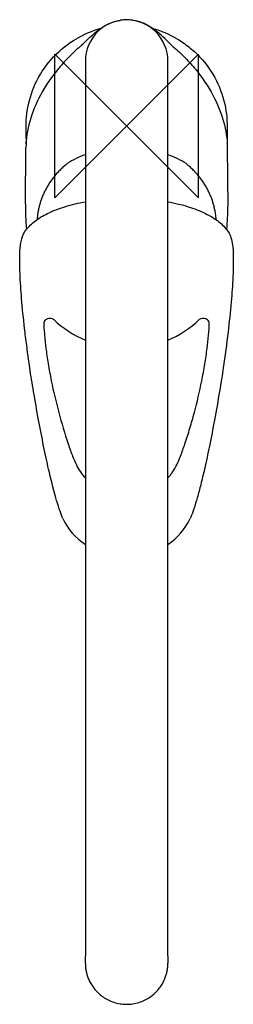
# Model space of a CAD drawing. Header units: millimetres. Extents: x -30 to 30, y -245 to 30.
import ezdxf

# ---------------------------------------------------------------- set-up
doc = ezdxf.new("R2010")
doc.units = ezdxf.units.MM
doc.header["$MEASUREMENT"] = 0
doc.layers.add('ORIGIN', color=6, linetype='Continuous')
doc.layers.add('PLANNING', color=1, linetype='Continuous')

# ---------------------------------------------------------------- blocks, each defined once
blk = doc.blocks.new('8000-0000_T')
at = {"layer": 'ORIGIN'}
blk.add_lwpolyline([(20, 20), (-20, -20), (-20, 20), (20, -20), (20, 20)], dxfattribs=at)
at = {"layer": 'PLANNING'}
for p, q in [((-6.85, 27.35), (-6.77, 27.41)), ((6.77, 27.41), (6.85, 27.35)), ((11.11, 23.88), (12.1, 22.87)), ((-11.5, 18), (-11.5, -231.1)), ((11.5, -231.1), (11.5, 18)), ((-28.03, -5.06), (-28.03, -4.34)), ((28.03, -4.34), (28.03, -4.92)), ((-28.2, -21.74), (-28.06, -6.1)), ((28.06, -6.1), (28.21, -22.32)), ((-27.93, -28.62), (-27.9, -28.83)), ((27.9, -28.89), (27.93, -28.62)), ((-22.98, -54.46), (-23.09, -54.64)), ((-20.31, -53.95), (-20.36, -53.92)), ((23.04, -54.64), (22.93, -54.46)), ((-17.76, -109.31), (-17.93, -108.93)), ((17.87, -108.94), (17.71, -109.31)), ((-11.5, -233.14), (-11.5, -231.18)), ((11.5, -231.14), (11.5, -233.14)), ((-11.5, -233.18), (-11.5, -233.14))]:
    blk.add_line(p, q, dxfattribs=at)
for centre, radius, start, end in [((0, 18), 11.5, 0, 180), ((0, 17.75), 11.76, 81.3457, 98.6543), ((1.21, -2.43), 30.7, 106.0391, 119.6485), ((-7.59, 5.31), 26.35, 44.8005, 56.7619), ((-0.8, -1.61), 29.78, 60.2645, 74.2172), ((-21.18, 31.77), 12.71, 310.0088, 316.1357), ((20.97, 31.53), 12.4, 224.2993, 230.034), ((-4.18, -29.7), 22.84, 108.6943, 122.8327), ((4.16, -29.74), 22.89, 57.1922, 71.289), ((53.66, -22.46), 81.86, 179.4968, 182.8682), ((-43.71, -22.65), 71.92, 356.8819, 0.2609), ((20.27, -23.49), 48.47, 183.6288, 186.0789), ((-20.22, -23.5), 48.42, 353.9199, 356.3724), ((-21.37, -55.56), 1.96, 112.3951, 145.5487), ((-21.38, -55.44), 1.84, 55.8833, 113.4086), ((-0.39, -32.75), 29.1, 226.7681, 247.5411), ((0.34, -32.76), 29.09, 292.5621, 313.233), ((21.34, -55.44), 1.84, 66.8712, 125.7768), ((21.32, -55.57), 1.96, 34.5278, 67.7063), ((-2.06, -102.06), 17.3, 204.7783, 236.9152), ((2.01, -102.06), 17.29, 303.2705, 335.2288), ((-0.14, -233.14), 11.36, 180.2028, 184.4278), ((0.14, -233.14), 11.36, 355.5722, 359.9992)]:
    blk.add_arc(centre, radius, start, end, dxfattribs=at)
for points, knots in [([(-6.77, 27.41), (-6.55, 27.55), (-6.11, 27.82), (-5.3, 28.28), (-3.9, 28.92), (-2.64, 29.25), (-1.77, 29.37)], [0, 0, 0, 0, 0.794697, 1.543817, 2.7856, 5.419866, 5.419866, 5.419866, 5.419866]), ([(6.77, 27.41), (6.55, 27.55), (6.11, 27.82), (5.3, 28.28), (3.9, 28.92), (2.64, 29.25), (1.77, 29.37)], [0, 0, 0, 0, 0.794697, 1.543817, 2.7856, 5.419866, 5.419866, 5.419866, 5.419866]), ([(-13.01, 22.03), (-14.13, 21.08), (-16.33, 19.03), (-20.23, 14.68), (-24.19, 8.86), (-27.27, 1.47), (-28.04, -3.63), (-28.06, -6.1)], [0, 0, 0, 0, 4.420109, 8.98751, 17.509096, 25.451173, 32.861387, 32.861387, 32.861387, 32.861387]), ([(-28.03, -3.65), (-28.03, -2.82), (-28.02, -1.56), (-28.01, 0.19), (-27.95, 2.28), (-27.43, 6.55), (-25.33, 12.81), (-20.65, 19.49), (-16.33, 22.89), (-13.98, 24.25)], [0, 0, 0, 0, 2.488761, 3.794131, 5.23606, 8.771139, 16.670259, 24.83473, 32.987989, 32.987989, 32.987989, 32.987989]), ([(13.01, 22.03), (14.16, 21.05), (16.35, 19.01), (20.25, 14.65), (24.19, 8.86), (27.27, 1.45), (28.04, -3.64), (28.06, -6.1)], [0, 0, 0, 0, 4.542727, 8.953506, 17.543, 25.462891, 32.861364, 32.861364, 32.861364, 32.861364]), ([(13.98, 24.25), (15.15, 23.58), (17.4, 22.05), (21.43, 18.38), (25.33, 12.8), (27.44, 6.53), (27.95, 2.25), (28.01, 0.13), (28.02, -1.65), (28.03, -2.95), (28.03, -3.8)], [0, 0, 0, 0, 4.047543, 8.1374, 16.317591, 24.247986, 27.794147, 29.232783, 30.585542, 33.133592, 33.133592, 33.133592, 33.133592]), ([(-28.34, -29.44), (-27.96, -28.88), (-27.19, -27.93), (-25.18, -26.13), (-21.85, -24.16), (-17.01, -22.33), (-13.42, -21.47), (-11.5, -21.12)], [90.928764, 90.928764, 90.928764, 90.928764, 92.670416, 94.578928, 98.99754, 104.203512, 110.059424, 110.059424, 110.059424, 110.059424]), ([(11.5, -21.13), (12.5, -21.32), (14.4, -21.72), (17.94, -22.7), (21.81, -24.17), (25.63, -26.43), (27.55, -28.35), (28.23, -29.36)], [0, 0, 0, 0, 3.040769, 5.828269, 11.0309, 15.431869, 19.079823, 19.079823, 19.079823, 19.079823]), ([(-29.78, -35.91), (-29.77, -35.55), (-29.75, -34.86), (-29.66, -33.61), (-29.4, -31.78), (-28.9, -30.33), (-28.34, -29.44)], [84.321629, 84.321629, 84.321629, 84.321629, 85.401146, 86.379816, 88.097496, 90.928764, 90.928764, 90.928764, 90.928764]), ([(28.23, -29.36), (28.35, -29.53), (28.53, -29.84), (28.83, -30.43), (29.24, -31.5), (29.63, -33.39), (29.71, -35), (29.73, -35.91)], [19.079823, 19.079823, 19.079823, 19.079823, 19.711417, 20.146062, 21.063024, 23.132834, 25.917519, 25.917519, 25.917519, 25.917519]), ([(-26.99, -67.36), (-27.23, -65.7), (-27.69, -62.39), (-28.47, -56.3), (-29.2, -49.51), (-29.72, -42.32), (-29.81, -37.93), (-29.78, -35.91)], [52.713286, 52.713286, 52.713286, 52.713286, 57.771559, 62.715951, 71.146821, 78.253742, 84.321629, 84.321629, 84.321629, 84.321629]), ([(29.73, -35.91), (29.74, -36.88), (29.74, -38.89), (29.6, -43.27), (29.15, -49.48), (28.24, -57.95), (27.42, -64.06), (26.94, -67.36)], [25.917519, 25.917519, 25.917519, 25.917519, 28.838593, 31.949829, 39.060348, 47.495397, 57.526168, 57.526168, 57.526168, 57.526168]), ([(-23.09, -54.64), (-23.08, -55.73), (-22.94, -58.14), (-22.52, -61.99), (-21.87, -66.34), (-20.23, -75.33), (-18.23, -82.76), (-16.3, -88.52)], [0, 0, 0, 0, 3.284289, 7.232127, 11.624384, 16.460958, 34.661231, 34.661231, 34.661231, 34.661231]), ([(16.25, -88.52), (16.73, -87.08), (17.66, -84.18), (19.31, -78.37), (20.71, -72.4), (21.8, -66.42), (22.62, -60.97), (23, -57.08), (23.04, -54.64)], [0, 0, 0, 0, 4.539631, 9.129577, 18.11222, 22.946476, 27.345397, 34.659286, 34.659286, 34.659286, 34.659286]), ([(-21.75, -95.55), (-21.98, -94.55), (-22.45, -92.41), (-23.4, -87.87), (-24.6, -81.67), (-25.89, -74.41), (-26.68, -69.56), (-26.99, -67.36)], [24.040525, 24.040525, 24.040525, 24.040525, 27.119234, 30.598168, 37.966458, 46.064831, 52.713286, 52.713286, 52.713286, 52.713286]), ([(26.94, -67.36), (26.8, -68.38), (26.46, -70.57), (25.66, -75.42), (24.55, -81.67), (23.16, -88.88), (22.19, -93.42), (21.7, -95.55)], [57.526168, 57.526168, 57.526168, 57.526168, 60.601002, 64.17714, 72.275994, 79.644474, 86.198683, 86.198683, 86.198683, 86.198683]), ([(-16.3, -88.52), (-16.09, -89.14), (-15.69, -90.31), (-14.96, -92.28), (-13.81, -94.98), (-12.52, -97), (-11.5, -98.09)], [0, 0, 0, 0, 1.991176, 3.680499, 6.312932, 10.799448, 10.799448, 10.799448, 10.799448]), ([(11.5, -98.04), (11.74, -97.78), (12.2, -97.23), (13.07, -96.02), (14.06, -94.28), (15.18, -91.65), (15.86, -89.67), (16.25, -88.52)], [0, 0, 0, 0, 1.070188, 2.148206, 4.453926, 7.071424, 10.725513, 10.725513, 10.725513, 10.725513]), ([(-17.93, -108.93), (-18.07, -108.58), (-18.37, -107.82), (-19, -106.02), (-20.23, -101.94), (-21.14, -98.22), (-21.75, -95.55)], [10.107423, 10.107423, 10.107423, 10.107423, 11.256163, 12.557099, 15.820503, 24.040525, 24.040525, 24.040525, 24.040525]), ([(21.7, -95.55), (21.53, -96.29), (21.2, -97.71), (20.55, -100.37), (19.75, -103.34), (18.84, -106.39), (18.2, -108.19), (17.87, -108.94)], [86.198683, 86.198683, 86.198683, 86.198683, 88.437628, 90.57837, 94.404484, 97.666154, 100.122946, 100.122946, 100.122946, 100.122946])]:
    blk.add_open_spline(points, degree=3, knots=knots, dxfattribs=at)
blk.add_open_spline([(-12.02, 22.96), (-10.74, 24.29), (-8.4, 26.36), (-6.85, 27.35)], degree=3, dxfattribs=at)
for points, weights, degree in [([(-16.56, -10.5), (-24.33, -16.73), (-24.95, -26.11)], [0.854351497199, 0.843653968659, 0.976342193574], 2), ([(24.96, -26.14), (24.35, -16.74), (16.56, -10.5)], [0.976944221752, 0.843601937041, 0.854355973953], 2), ([(-11.47, -234.02), (-9.95, -253.65), (9.94, -253.76), (11.47, -234.02)], [0.931698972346, 0.358048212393, 0.356106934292, 0.925875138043], 3)]:
    blk.add_rational_spline(points, weights, degree=degree, dxfattribs=at)

msp = doc.modelspace()

# ---------------------------------------------------------------- block references
msp.add_blockref('8000-0000_T', (0, 0))

doc.saveas('drawing.dxf')
